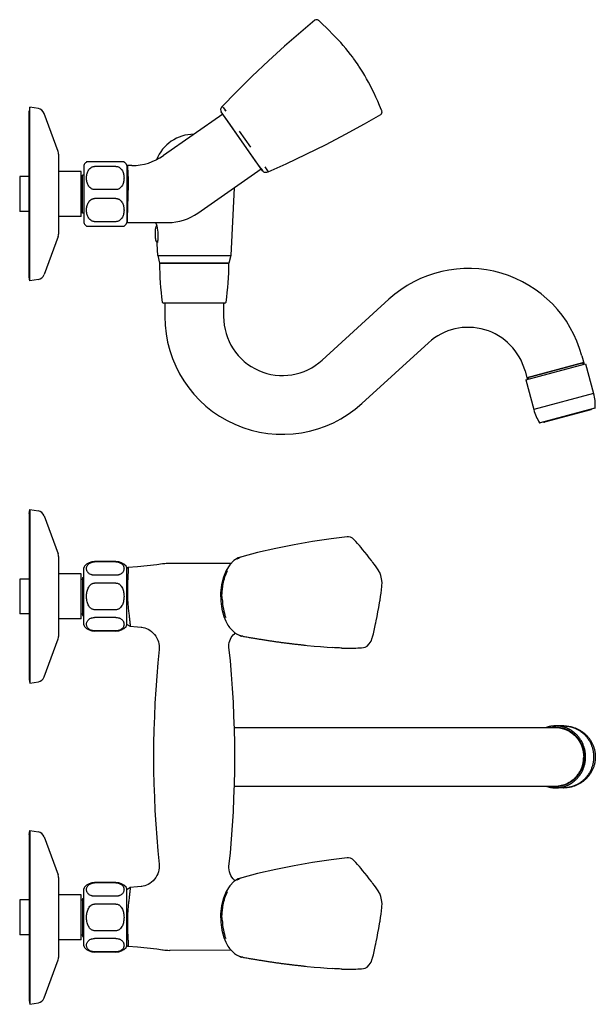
# Model space of a CAD drawing. Header units: millimetres. Extents: x -27 to 444, y -6 to 362.
# Tile 5 of 5: x 228 to 444, y -6 to 362. Entities that reach past the tile are written whole.
import ezdxf

# ---------------------------------------------------------------- set-up
doc = ezdxf.new("R2010")
doc.units = ezdxf.units.MM
doc.header["$LTSCALE"] = 23.1
doc.layers.get('0').update_dxf_attribs({"linetype": 'CONTINUOUS'})
doc.layers.add('ACHSEN', color=7, linetype='CONTINUOUS')

msp = doc.modelspace()

# ---------------------------------------------------------------- linework, layer by layer
at = {"color": 7, "linetype": 'CONTINUOUS'}
for p, q in [((352.91, 347.55), (352.9, 347.55)), ((355.21, 344.26), (355.21, 344.26)), ((304.13, 329.22), (304.08, 329.21)), ((304.08, 329.21), (304.08, 329.21)), ((304.13, 329.21), (304.53, 328.64)), ((304.53, 328.64), (305.15, 327.77)), ((305.07, 327.87), (305.14, 327.77)), ((305.14, 327.77), (305.42, 327.37)), ((305.15, 327.77), (305.42, 327.37)), ((363.67, 327.77), (363.67, 327.77)), ((363.73, 327.63), (363.67, 327.77)), ((304.32, 326.34), (282.13, 310.8)), ((319.23, 305.04), (303.76, 327.13)), ((306.18, 323.68), (305.55, 324.57)), ((316.47, 308.99), (306.18, 323.68)), ((314.8, 313.98), (310.63, 319.94)), ((242.89, 311.37), (242.89, 281.48)), ((252.39, 307.07), (252.39, 285.78)), ((267.39, 308.42), (253.39, 308.42)), ((264.39, 306.75), (256.39, 306.75)), ((268.39, 307.07), (268.39, 285.78)), ((270.31, 307.07), (268.69, 307.07)), ((294.99, 289.28), (318.66, 305.86)), ((318.77, 305.7), (316.47, 308.99)), ((318.65, 305.85), (319.11, 305.21)), ((319.2, 305.08), (318.77, 305.7)), ((320.01, 306.54), (321.3, 304.7)), ((228.39, 302.92), (228.39, 289.92)), ((319.11, 305.21), (319.2, 305.08)), ((308.58, 298.8), (307.27, 273.39)), ((264.39, 298.09), (256.39, 298.09)), ((264.39, 294.75), (256.39, 294.75)), ((253.39, 284.42), (267.39, 284.42)), ((264.39, 286.09), (256.39, 286.09)), ((268.69, 285.77), (283.86, 285.77)), ((279.99, 273.39), (280.63, 270.59)), ((279.99, 273.39), (307.27, 273.39)), ((307.27, 273.39), (306.63, 270.59)), ((280.63, 270.59), (306.63, 270.59)), ((305.06, 255.59), (282.2, 255.59)), ((282.63, 255.59), (282.63, 250.59)), ((304.63, 255.59), (304.63, 250.59)), ((341.45, 234.34), (366.43, 257.11)), ((356.27, 218.08), (381.25, 240.85)), ((438.57, 235.99), (439.41, 232.87)), ((417.61, 227.02), (439.97, 233.01)), ((439.25, 233.44), (418.01, 227.74)), ((439.97, 233.01), (442.97, 221.83)), ((417.32, 230.29), (418.16, 227.16)), ((417.61, 227.02), (420.61, 215.83)), ((442.97, 221.83), (420.61, 215.83)), ((443.43, 216.34), (422.95, 210.85)), ((441.87, 215.77), (424.59, 211.13)), ((232.15, 178.51), (235.4, 177.94)), ((237.54, 176.14), (242.72, 161.91)), ((350.81, 168.27), (350.82, 168.27)), ((353.42, 167.19), (353.42, 167.19)), ((317.35, 162.37), (311.42, 160.84)), ((242.89, 160.96), (242.89, 131.07)), ((264.39, 158.91), (256.39, 158.91)), ((284.45, 158.34), (284.36, 158.34)), ((284.45, 158.34), (284.41, 158.34)), ((284.68, 158.34), (284.45, 158.34)), ((307.45, 158.32), (284.68, 158.34)), ((252.39, 135.37), (252.39, 156.66)), ((268.39, 135.37), (268.39, 156.66)), ((281.75, 158.12), (281.75, 158.12)), ((228.39, 152.51), (228.39, 139.51)), ((251.39, 154.41), (243.19, 154.41)), ((264.39, 153.91), (256.39, 153.91)), ((264.39, 151.01), (256.39, 151.01)), ((264.39, 141.01), (256.39, 141.01)), ((251.39, 137.61), (243.19, 137.61)), ((264.39, 138.12), (256.39, 138.12)), ((264.39, 133.12), (256.39, 133.12)), ((273.75, 134.49), (273.76, 134.49)), ((237.54, 115.89), (242.72, 130.11)), ((311.85, 131.09), (311.44, 131.18)), ((311.85, 131.09), (312.04, 131.06)), ((280.54, 126.18), (280.54, 126.18)), ((306.64, 126.98), (306.64, 126.98)), ((334.4, 127.86), (335.87, 127.7)), ((356.89, 126.87), (356.9, 126.87)), ((232.15, 113.51), (235.4, 114.09)), ((308.66, 97.01), (428.63, 97.01)), ((431.79, 97.59), (428.79, 97.59)), ((308.66, 75.01), (428.63, 75.01)), ((431.79, 74.44), (428.79, 74.44)), ((232.15, 58.51), (235.4, 57.94)), ((237.54, 56.14), (242.72, 41.91)), ((350.81, 48.27), (350.82, 48.27)), ((280.54, 45.85), (280.54, 45.85)), ((353.42, 47.19), (353.42, 47.19)), ((242.89, 40.96), (242.89, 11.07)), ((317.35, 42.37), (311.42, 40.84)), ((264.39, 38.91), (256.39, 38.91)), ((273.75, 37.54), (273.76, 37.54)), ((251.39, 34.41), (243.19, 34.41)), ((252.39, 15.37), (252.39, 36.66)), ((264.39, 33.91), (256.39, 33.91)), ((268.39, 15.37), (268.39, 36.66)), ((228.39, 32.51), (228.39, 19.51)), ((264.39, 31.01), (256.39, 31.01)), ((264.39, 21.01), (256.39, 21.01)), ((251.39, 17.61), (243.19, 17.61)), ((264.39, 18.12), (256.39, 18.12)), ((264.39, 13.12), (256.39, 13.12)), ((281.75, 13.9), (281.75, 13.9)), ((284.68, 13.68), (284.45, 13.68)), ((307.43, 13.71), (284.68, 13.68)), ((311.85, 11.09), (311.44, 11.18)), ((311.85, 11.09), (312.04, 11.06)), ((237.54, -4.11), (242.72, 10.11)), ((334.4, 7.86), (335.87, 7.7)), ((356.89, 6.87), (356.9, 6.87)), ((232.15, -6.49), (235.4, -5.91))]:
    msp.add_line(p, q, dxfattribs=at)
at = {"color": 2, "linetype": 'CONTINUOUS'}
for p, q in [((231.89, 302.92), (228.39, 302.92)), ((231.89, 289.92), (228.39, 289.92)), ((438.77, 233.32), (438.93, 232.74)), ((418.49, 227.87), (418.64, 227.29)), ((231.89, 152.51), (228.39, 152.51)), ((231.89, 139.51), (228.39, 139.51)), ((231.89, 32.51), (228.39, 32.51)), ((231.89, 19.51), (228.39, 19.51))]:
    msp.add_line(p, q, dxfattribs=at)
at = {"color": 7, "linetype": 'CONTINUOUS'}
for points in [[(338.74, 361.38), (333.48, 356.99), (327.44, 351.74), (321.4, 346.25), (315.35, 340.52), (309.31, 334.56), (304.06, 329.19)], [(339.76, 361.53), (339.45, 361.6), (339.07, 361.56), (338.74, 361.38)], [(340.18, 361.25), (340.07, 361.35), (339.94, 361.44), (339.76, 361.53)], [(352.9, 347.55), (352.09, 348.61), (351.23, 349.71), (350.29, 350.84), (349.37, 351.93), (348.41, 353.02), (347.4, 354.13), (346.35, 355.25), (345.26, 356.37), (344.13, 357.51), (342.94, 358.66), (341.7, 359.84), (340.3, 361.14)], [(355.21, 344.25), (355.04, 344.53), (354.64, 345.12), (354.18, 345.78), (353.69, 346.47), (353.22, 347.12), (352.91, 347.55)], [(363.67, 327.78), (362.93, 329.52), (362.24, 331.11), (361.55, 332.63), (360.87, 334.09), (360.18, 335.51), (359.49, 336.87), (358.8, 338.2), (358.1, 339.46), (357.4, 340.7), (356.65, 341.96), (355.92, 343.14), (355.21, 344.26)], [(304.06, 329.19), (303.8, 328.88), (303.56, 328.44), (303.48, 327.97), (303.55, 327.54), (303.74, 327.16)], [(363.36, 326.2), (363.65, 326.46), (363.82, 326.8), (363.85, 327.11), (363.83, 327.31), (363.79, 327.46), (363.73, 327.61)], [(321.32, 304.67), (328.03, 307.71), (335.53, 311.27), (342.92, 314.96), (350.19, 318.77), (357.33, 322.72), (363.36, 326.2)], [(350.81, 168.27), (344.79, 167.56), (337.85, 166.54), (330.96, 165.33), (324.13, 163.94), (317.35, 162.37)], [(353.42, 167.19), (352.8, 167.72), (352.09, 168.1), (351.35, 168.27), (350.82, 168.27)], [(356.28, 163.96), (356.06, 164.23), (355.39, 165.02), (354.74, 165.76), (354.09, 166.47), (353.42, 167.19)], [(360.22, 158.96), (359.87, 159.42), (359.07, 160.47), (358.26, 161.5), (357.44, 162.53), (356.61, 163.55), (356.28, 163.96)], [(284.36, 158.34), (283.78, 158.32), (283.2, 158.29), (282.62, 158.23), (282.04, 158.17), (281.75, 158.12)], [(311.43, 160.8), (310.13, 160.4), (308.5, 159.39), (306.95, 157.81), (305.62, 155.72), (304.57, 153.16)], [(362.7, 155.44), (362.63, 155.54), (362.14, 156.29), (361.61, 157.07), (361.02, 157.89), (360.4, 158.73), (360.22, 158.96)], [(281.75, 158.12), (279.69, 157.83), (276.08, 157.38), (272.47, 157.02), (268.85, 156.75)], [(363.8, 149.68), (363.82, 149.96), (363.85, 151.22), (363.72, 152.53), (363.43, 153.78), (363.01, 154.88), (362.69, 155.44)], [(304.57, 153.16), (303.86, 150.3), (303.51, 147.27), (303.54, 144.25), (303.94, 141.29)], [(363.02, 144.2), (363.1, 144.65), (363.32, 145.97), (363.5, 147.24), (363.66, 148.45), (363.8, 149.68)], [(361.52, 136.14), (361.66, 136.88), (361.99, 138.54), (362.3, 140.21), (362.61, 141.88), (362.9, 143.54), (363.02, 144.2)], [(303.94, 141.29), (304.71, 138.48), (305.42, 136.76)], [(269.63, 134.82), (272.47, 134.61), (273.75, 134.49)], [(273.76, 134.49), (274.02, 134.46), (274.54, 134.37), (275.12, 134.21), (275.74, 134), (276.37, 133.71), (277.01, 133.34), (277.63, 132.89), (278.23, 132.36), (278.77, 131.77), (279.26, 131.12), (279.68, 130.42), (280.01, 129.7), (280.27, 128.98), (280.44, 128.27), (280.54, 127.6), (280.57, 127), (280.56, 126.48), (280.54, 126.18)], [(360.27, 130.76), (360.31, 130.92), (360.61, 132.04), (360.9, 133.22), (361.17, 134.47), (361.44, 135.77), (361.52, 136.14)], [(306.64, 126.98), (306.61, 127.38), (306.63, 128.08), (306.73, 128.76), (306.91, 129.41), (307.15, 130.04), (307.47, 130.63), (307.83, 131.17), (308.25, 131.65), (308.68, 132.07), (309.01, 132.32)], [(312.04, 131.06), (312.47, 130.98), (312.9, 130.9), (313.33, 130.83), (313.75, 130.76), (314.16, 130.69), (314.57, 130.62), (314.97, 130.55), (315.37, 130.48), (315.76, 130.42), (316.14, 130.35), (316.52, 130.29), (316.89, 130.23), (317.24, 130.17), (317.59, 130.12), (317.92, 130.06), (318.24, 130.01), (318.57, 129.96), (318.91, 129.9), (319.26, 129.85), (319.63, 129.79), (320, 129.73), (320.37, 129.67), (320.74, 129.62), (321.11, 129.56), (321.48, 129.5), (321.85, 129.45), (322.22, 129.39), (322.59, 129.34), (322.95, 129.29), (323.32, 129.23), (323.68, 129.18), (324.05, 129.13), (324.41, 129.08), (324.77, 129.03), (325.13, 128.98), (325.49, 128.93), (325.84, 128.88), (326.2, 128.83), (326.55, 128.79), (326.9, 128.74), (327.25, 128.69), (327.6, 128.65), (327.94, 128.61), (328.28, 128.56), (328.63, 128.52), (328.96, 128.48), (329.3, 128.44), (329.64, 128.39), (329.97, 128.35), (330.29, 128.32), (330.62, 128.28), (330.94, 128.24), (331.25, 128.2), (331.56, 128.17), (331.87, 128.13), (332.17, 128.1), (332.47, 128.06), (332.76, 128.03), (333.05, 128), (333.33, 127.97), (333.6, 127.94), (333.87, 127.91), (334.13, 127.88), (334.39, 127.86), (334.64, 127.83), (334.87, 127.8), (335.09, 127.78), (335.22, 127.77)], [(356.9, 126.87), (357.51, 127), (358.32, 127.46), (359.1, 128.25), (359.74, 129.32), (360.2, 130.5), (360.27, 130.76)], [(335.87, 127.7), (338.43, 127.45), (340.9, 127.22), (343.3, 127.03), (345.42, 126.87)], [(348.83, 126.69), (349.29, 126.67), (350.31, 126.65), (351.32, 126.65), (352.34, 126.66), (353.35, 126.68), (353.74, 126.69)], [(353.74, 126.69), (354.01, 126.7), (354.8, 126.73), (355.54, 126.77), (356.22, 126.82), (356.89, 126.87)], [(350.81, 48.27), (344.79, 47.56), (337.85, 46.54), (330.96, 45.33), (324.13, 43.94), (317.35, 42.37)], [(353.42, 47.19), (352.8, 47.72), (352.09, 48.1), (351.35, 48.27), (350.82, 48.27)], [(280.54, 45.85), (280.56, 45.55), (280.57, 45.03), (280.54, 44.43), (280.44, 43.76), (280.27, 43.06), (280.02, 42.34), (279.69, 41.62), (279.27, 40.92), (278.79, 40.27), (278.24, 39.68), (277.65, 39.15), (277.03, 38.7), (276.39, 38.33), (275.75, 38.04), (275.14, 37.82), (274.56, 37.66), (274.04, 37.57), (273.76, 37.54)], [(309.01, 39.7), (308.67, 39.97), (308.18, 40.44), (307.73, 41), (307.34, 41.62), (307.02, 42.31), (306.79, 43.03), (306.65, 43.78), (306.61, 44.56), (306.64, 45.05)], [(356.28, 43.96), (356.06, 44.23), (355.39, 45.02), (354.74, 45.76), (354.09, 46.47), (353.42, 47.19)], [(311.43, 40.8), (310.13, 40.4), (308.5, 39.39), (306.95, 37.81), (305.62, 35.72), (304.57, 33.16)], [(360.22, 38.96), (359.87, 39.42), (359.07, 40.47), (358.26, 41.5), (357.44, 42.53), (356.61, 43.55), (356.28, 43.96)], [(273.75, 37.54), (272.47, 37.42), (269.63, 37.2)], [(362.7, 35.44), (362.63, 35.54), (362.14, 36.29), (361.61, 37.07), (361.02, 37.89), (360.4, 38.73), (360.22, 38.96)], [(304.57, 33.16), (303.86, 30.3), (303.51, 27.27), (303.54, 24.25), (303.94, 21.29)], [(363.8, 29.68), (363.82, 29.96), (363.85, 31.22), (363.72, 32.53), (363.43, 33.78), (363.01, 34.88), (362.69, 35.44)], [(363.02, 24.2), (363.1, 24.65), (363.32, 25.97), (363.5, 27.24), (363.66, 28.45), (363.8, 29.68)], [(361.52, 16.14), (361.66, 16.88), (361.99, 18.54), (362.3, 20.21), (362.61, 21.88), (362.9, 23.54), (363.02, 24.2)], [(303.94, 21.29), (304.71, 18.48), (305.42, 16.76)], [(268.85, 15.27), (272.47, 15.01), (276.08, 14.65), (279.69, 14.2), (281.75, 13.9)], [(360.27, 10.76), (360.31, 10.92), (360.61, 12.04), (360.9, 13.22), (361.17, 14.47), (361.44, 15.77), (361.52, 16.14)], [(281.75, 13.9), (282.07, 13.86), (282.64, 13.79), (283.22, 13.74), (283.8, 13.7), (284.38, 13.69), (284.45, 13.68)], [(312.04, 11.06), (312.47, 10.98), (312.9, 10.9), (313.33, 10.83), (313.75, 10.76), (314.16, 10.69), (314.57, 10.62), (314.97, 10.55), (315.37, 10.48), (315.76, 10.42), (316.14, 10.35), (316.52, 10.29), (316.89, 10.23), (317.24, 10.17), (317.59, 10.12), (317.92, 10.06), (318.24, 10.01), (318.57, 9.96), (318.91, 9.9), (319.26, 9.85), (319.63, 9.79), (320, 9.73), (320.37, 9.67), (320.74, 9.62), (321.11, 9.56), (321.48, 9.5), (321.85, 9.45), (322.22, 9.39), (322.59, 9.34), (322.95, 9.29), (323.32, 9.23), (323.68, 9.18), (324.05, 9.13), (324.41, 9.08), (324.77, 9.03), (325.13, 8.98), (325.49, 8.93), (325.84, 8.88), (326.2, 8.83), (326.55, 8.79), (326.9, 8.74), (327.25, 8.69), (327.6, 8.65), (327.94, 8.61), (328.28, 8.56), (328.63, 8.52), (328.96, 8.48), (329.3, 8.44), (329.64, 8.39), (329.97, 8.35), (330.29, 8.32), (330.62, 8.28), (330.94, 8.24), (331.25, 8.2), (331.56, 8.17), (331.87, 8.13), (332.17, 8.1), (332.47, 8.06), (332.76, 8.03), (333.05, 8), (333.33, 7.97), (333.6, 7.94), (333.87, 7.91), (334.13, 7.88), (334.39, 7.86), (334.64, 7.83), (334.87, 7.8), (335.09, 7.78), (335.22, 7.77)], [(335.87, 7.7), (338.43, 7.45), (340.9, 7.22), (343.3, 7.03), (345.42, 6.87)], [(356.9, 6.87), (357.51, 7), (358.32, 7.46), (359.1, 8.25), (359.74, 9.32), (360.2, 10.5), (360.27, 10.76)], [(348.83, 6.69), (349.29, 6.67), (350.31, 6.65), (351.32, 6.65), (352.34, 6.66), (353.35, 6.68), (353.74, 6.69)], [(353.74, 6.69), (354.01, 6.7), (354.8, 6.73), (355.54, 6.77), (356.22, 6.82), (356.89, 6.87)]]:
    msp.add_lwpolyline(points, dxfattribs=at)
for centre, radius, start, end in [((336.92, 357.48), 4.99, 47.2109, 48.9546), ((234.91, 325.59), 2.8, 20, 80), ((293.63, 303.59), 15.19, 90.3909, 158.0965), ((240.09, 311.37), 2.8, 0, 20), ((270.31, 327.67), 20.6, 270, 305), ((253.39, 307.07), 1, 138.5904, 180), ((256.39, 304.42), 5, 126.8699, 138.5904), ((264.39, 304.42), 5, 41.4096, 53.1301), ((267.39, 307.07), 1, 0, 41.4096), ((243.19, 305.12), 0.3, 180, 270), ((243.19, 287.72), 0.3, 90, 180), ((283.86, 305.17), 19.4, 270, 305), ((253.39, 285.78), 1, 180, 221.4096), ((256.39, 288.42), 5, 221.4096, 233.1301), ((264.39, 288.42), 5, 306.8699, 318.5904), ((267.39, 285.78), 1, 318.5904, 360), ((240.09, 281.48), 2.8, 340, 360), ((400.62, 272.09), 120, 180.7162, 187.6945), ((186.64, 272.09), 120, 352.3055, 359.2838), ((234.91, 267.25), 2.8, 280, 340), ((396.07, 224.59), 44, 15.018, 132.351), ((282.2, 256.09), 0.5, 187.6945, 270), ((305.06, 256.09), 0.5, 270, 352.3055), ((326.63, 250.59), 44, 180, 312.351), ((326.63, 250.59), 22, 180, 312.351), ((396.07, 224.59), 22, 15.018, 132.351), ((426.6, 217.25), 17, 357.5791, 15.6503), ((437.07, 220.06), 17, 194.3857, 212.4569), ((441.77, 216.16), 0.4, 285.018, 336.3358), ((443.38, 216.54), 0.2, 285.018, 357.5791), ((422.9, 211.04), 0.2, 212.4569, 285.018), ((424.48, 211.52), 0.4, 233.7002, 285.018), ((234.91, 175.18), 2.8, 20, 80), ((240.09, 160.96), 2.8, 0, 20), ((312.92, 155.22), 5.81, 113.096, 114.1225), ((312.81, 155.48), 5.53, 104.6172, 113.1489), ((243.19, 154.71), 0.3, 180, 270), ((253.39, 156.66), 1, 138.5904, 180), ((267.39, 156.66), 1, 0, 41.4096), ((243.19, 137.31), 0.3, 90, 180), ((253.39, 135.37), 1, 180, 221.4096), ((267.39, 135.37), 1, 318.5904, 360), ((240.09, 131.07), 2.8, 340, 360), ((312.86, 136.57), 5.58, 246.41, 253.9226), ((312.78, 136.31), 5.31, 253.9806, 255.402), ((663.98, 86.01), 385.54, 174.02, 185.98), ((-76.72, 86.01), 385.54, 353.9008, 6.0992), ((234.91, 116.84), 2.8, 280, 340), ((428.79, 86.74), 10.34, 95.6303, 96.8591), ((428.8, 86.67), 10.42, 95.6097, 96.8339), ((428.79, 86.75), 10.34, 93.6819, 95.6303), ((428.8, 86.67), 10.41, 93.6686, 95.6097), ((428.79, 86.75), 10.33, 91.9494, 93.6818), ((428.8, 86.68), 10.41, 91.9424, 93.6685), ((428.79, 86.76), 10.33, 90.2166, 91.9493), ((428.8, 86.68), 10.4, 90.2159, 91.9424), ((428.63, 86.79), 10.23, 89.1554, 89.9999), ((428.79, 86.76), 10.33, 90, 90.2166), ((428.8, 86.68), 10.41, 90.061, 90.2158), ((428.63, 86.74), 10.27, 84.2172, 89.152), ((428.63, 86.71), 10.3, 72.7426, 84.2174), ((431.83, 85.65), 11.94, 90, 90.7502), ((428.79, 85.28), 10.34, 263.1401, 264.2435), ((428.79, 85.28), 10.34, 264.2433, 266.457), ((428.79, 85.27), 10.33, 266.457, 268.007), ((428.79, 85.27), 10.33, 268.007, 268.2284), ((428.79, 85.27), 10.33, 268.2284, 270), ((428.63, 85.28), 10.27, 270.0053, 275.7833), ((431.83, 86.38), 11.94, 269.2498, 270), ((234.91, 55.18), 2.8, 20, 80), ((240.09, 40.96), 2.8, 0, 20), ((312.92, 35.22), 5.81, 113.096, 114.1225), ((312.81, 35.48), 5.53, 104.6172, 113.1489), ((253.39, 36.66), 1, 138.5904, 180), ((267.39, 36.66), 1, 0, 41.4096), ((243.19, 34.71), 0.3, 180, 270), ((243.19, 17.31), 0.3, 90, 180), ((253.39, 15.37), 1, 180, 221.4096), ((267.39, 15.37), 1, 318.5904, 360), ((240.09, 11.07), 2.8, 340, 360), ((312.86, 16.57), 5.58, 246.41, 253.9226), ((312.78, 16.31), 5.31, 253.9806, 255.402), ((234.91, -3.16), 2.8, 280, 340)]:
    msp.add_arc(centre, radius, start, end, dxfattribs=at)
for points, knots in [([(256.39, 298.09), (256.26, 298.09), (255.99, 298.12), (255.61, 298.22), (255.26, 298.39), (254.83, 298.67), (254.39, 299.1), (254, 299.71), (253.71, 300.37), (253.52, 301.04), (253.41, 301.73), (253.38, 302.42), (253.41, 303.12), (253.52, 303.81), (253.71, 304.48), (254, 305.14), (254.39, 305.75), (254.83, 306.18), (255.26, 306.46), (255.61, 306.63), (255.99, 306.73), (256.26, 306.75), (256.39, 306.75)], [0, 0, 0, 0, 0.034313, 0.068297, 0.101707, 0.134476, 0.198105, 0.259969, 0.320704, 0.380767, 0.440458, 0.499984, 0.559509, 0.619201, 0.679266, 0.740004, 0.801871, 0.865503, 0.898281, 0.931698, 0.965687, 1, 1, 1, 1]), ([(264.39, 306.75), (264.52, 306.75), (264.79, 306.73), (265.17, 306.63), (265.53, 306.46), (265.95, 306.18), (266.39, 305.75), (266.79, 305.14), (267.07, 304.48), (267.26, 303.81), (267.37, 303.12), (267.4, 302.42), (267.37, 301.73), (267.26, 301.04), (267.07, 300.37), (266.79, 299.71), (266.39, 299.1), (265.95, 298.67), (265.53, 298.39), (265.17, 298.22), (264.79, 298.12), (264.52, 298.09), (264.39, 298.09)], [0, 0, 0, 0, 0.034313, 0.068297, 0.101707, 0.134476, 0.198105, 0.259969, 0.320704, 0.380767, 0.440458, 0.499984, 0.559508, 0.619201, 0.679266, 0.740004, 0.801871, 0.865503, 0.898281, 0.931698, 0.965687, 1, 1, 1, 1]), ([(321.32, 304.67), (321.12, 304.58), (320.74, 304.45), (320.15, 304.41), (319.61, 304.6), (319.34, 304.88), (319.23, 305.04)], [0, 0, 0, 0, 0.277571, 0.519873, 0.747439, 1, 1, 1, 1]), ([(256.39, 286.09), (256.26, 286.09), (255.99, 286.12), (255.61, 286.22), (255.26, 286.39), (254.83, 286.67), (254.39, 287.1), (254, 287.71), (253.71, 288.37), (253.52, 289.04), (253.41, 289.73), (253.38, 290.42), (253.41, 291.12), (253.52, 291.81), (253.71, 292.48), (254, 293.14), (254.39, 293.75), (254.83, 294.18), (255.26, 294.46), (255.61, 294.63), (255.99, 294.73), (256.26, 294.75), (256.39, 294.75)], [0, 0, 0, 0, 0.034314, 0.068296, 0.101704, 0.134471, 0.198104, 0.259973, 0.320712, 0.380774, 0.440462, 0.499984, 0.559507, 0.619197, 0.679261, 0.740002, 0.801875, 0.865509, 0.898283, 0.931697, 0.965684, 1, 1, 1, 1]), ([(264.39, 294.75), (264.52, 294.75), (264.79, 294.73), (265.17, 294.63), (265.53, 294.46), (265.95, 294.18), (266.39, 293.75), (266.79, 293.14), (267.07, 292.48), (267.26, 291.81), (267.37, 291.12), (267.4, 290.42), (267.37, 289.73), (267.26, 289.04), (267.07, 288.37), (266.79, 287.71), (266.39, 287.1), (265.95, 286.67), (265.53, 286.39), (265.17, 286.22), (264.79, 286.12), (264.52, 286.09), (264.39, 286.09)], [0, 0, 0, 0, 0.034313, 0.068297, 0.101707, 0.134477, 0.198105, 0.259969, 0.320704, 0.380767, 0.440458, 0.499984, 0.559509, 0.619201, 0.679267, 0.740004, 0.801871, 0.865503, 0.898281, 0.931698, 0.965687, 1, 1, 1, 1]), ([(256.39, 153.91), (256.13, 153.91), (255.74, 153.94), (255.26, 154.07), (254.85, 154.23), (254.42, 154.47), (254.01, 154.82), (253.72, 155.2), (253.53, 155.6), (253.42, 156), (253.38, 156.41), (253.42, 156.81), (253.53, 157.21), (253.72, 157.61), (254.01, 157.99), (254.42, 158.34), (254.85, 158.58), (255.26, 158.74), (255.74, 158.87), (256.13, 158.91), (256.39, 158.91)], [0, 0, 0, 0, 0.090285, 0.132405, 0.171688, 0.241728, 0.302449, 0.356573, 0.406426, 0.453779, 0.499988, 0.546197, 0.593549, 0.643403, 0.697527, 0.758249, 0.828289, 0.867579, 0.909706, 1, 1, 1, 1]), ([(264.39, 158.91), (264.65, 158.91), (265.04, 158.87), (265.52, 158.74), (265.93, 158.58), (266.36, 158.34), (266.77, 157.99), (267.06, 157.61), (267.26, 157.21), (267.37, 156.81), (267.4, 156.41), (267.37, 156), (267.26, 155.6), (267.06, 155.2), (266.77, 154.82), (266.36, 154.47), (265.93, 154.23), (265.52, 154.07), (265.04, 153.94), (264.65, 153.91), (264.39, 153.91)], [0, 0, 0, 0, 0.090286, 0.132409, 0.171694, 0.24173, 0.302445, 0.356567, 0.406421, 0.453777, 0.499988, 0.546198, 0.593553, 0.643407, 0.69753, 0.758245, 0.828282, 0.867577, 0.909708, 1, 1, 1, 1]), ([(309.5, 159.92), (309.58, 159.98), (309.91, 160.2), (310.27, 160.4), (310.54, 160.52)], [0, 0, 0, 0, 0.256421, 1, 1, 1, 1]), ([(304.13, 144.97), (303.99, 145.92), (304.02, 147.36), (304.23, 149.24), (304.5, 151.07), (305.02, 153.25), (305.71, 154.89), (306.12, 155.65)], [0, 0, 0, 0, 0.260363, 0.390093, 0.517469, 0.764403, 1, 1, 1, 1]), ([(253.39, 146.01), (253.39, 146.28), (253.41, 146.81), (253.52, 147.61), (253.71, 148.39), (253.99, 149.14), (254.39, 149.84), (254.83, 150.35), (255.25, 150.67), (255.61, 150.86), (255.99, 150.99), (256.26, 151.01), (256.39, 151.01)], [0, 0, 0, 0, 0.124992, 0.249979, 0.374958, 0.499924, 0.624871, 0.749766, 0.81236, 0.874936, 0.937502, 1, 1, 1, 1]), ([(264.39, 151.01), (264.52, 151.01), (264.79, 150.99), (265.18, 150.86), (265.53, 150.67), (265.85, 150.43), (266.13, 150.14), (266.46, 149.72), (266.79, 149.14), (267.07, 148.39), (267.26, 147.61), (267.37, 146.81), (267.39, 146.28), (267.39, 146.01)], [0, 0, 0, 0, 0.062505, 0.125053, 0.1876, 0.25016, 0.312708, 0.375238, 0.500159, 0.625104, 0.750063, 0.875029, 1, 1, 1, 1]), ([(256.39, 141.01), (256.26, 141.01), (255.99, 141.04), (255.61, 141.16), (255.25, 141.35), (254.93, 141.6), (254.65, 141.88), (254.32, 142.3), (253.99, 142.89), (253.71, 143.64), (253.52, 144.42), (253.41, 145.21), (253.39, 145.75), (253.39, 146.01)], [0, 0, 0, 0, 0.062505, 0.125053, 0.1876, 0.250161, 0.312708, 0.375239, 0.50016, 0.625105, 0.750064, 0.875029, 1, 1, 1, 1]), ([(267.39, 146.01), (267.39, 145.75), (267.37, 145.21), (267.26, 144.42), (267.07, 143.64), (266.79, 142.89), (266.4, 142.19), (265.96, 141.68), (265.53, 141.35), (265.18, 141.16), (264.79, 141.04), (264.52, 141.01), (264.39, 141.01)], [0, 0, 0, 0, 0.124992, 0.249979, 0.374958, 0.499924, 0.624871, 0.749765, 0.812359, 0.874935, 0.937502, 1, 1, 1, 1]), ([(304.13, 144.97), (304.18, 143.77), (304.44, 141.42), (305.03, 139.14), (305.42, 138.06)], [0, 0, 0, 0, 0.512534, 1, 1, 1, 1]), ([(256.39, 133.12), (256.13, 133.12), (255.74, 133.16), (255.26, 133.29), (254.85, 133.44), (254.42, 133.68), (254.01, 134.04), (253.72, 134.42), (253.53, 134.81), (253.42, 135.22), (253.38, 135.62), (253.42, 136.03), (253.53, 136.43), (253.72, 136.82), (254.01, 137.2), (254.42, 137.56), (254.85, 137.8), (255.26, 137.95), (255.74, 138.08), (256.13, 138.12), (256.39, 138.12)], [0, 0, 0, 0, 0.090286, 0.132408, 0.171694, 0.24173, 0.302445, 0.356567, 0.406421, 0.453776, 0.499988, 0.546198, 0.593553, 0.643407, 0.697529, 0.758245, 0.828282, 0.867577, 0.909708, 1, 1, 1, 1]), ([(264.39, 138.12), (264.65, 138.12), (265.04, 138.08), (265.52, 137.95), (265.93, 137.8), (266.36, 137.56), (266.77, 137.2), (267.06, 136.82), (267.26, 136.43), (267.37, 136.03), (267.4, 135.62), (267.37, 135.22), (267.26, 134.81), (267.06, 134.42), (266.77, 134.04), (266.36, 133.68), (265.93, 133.44), (265.52, 133.29), (265.04, 133.16), (264.65, 133.12), (264.39, 133.12)], [0, 0, 0, 0, 0.090286, 0.132408, 0.171694, 0.24173, 0.302445, 0.356567, 0.406421, 0.453776, 0.499987, 0.546198, 0.593553, 0.643407, 0.697529, 0.758245, 0.828282, 0.867576, 0.909708, 1, 1, 1, 1]), ([(305.41, 136.77), (305.73, 136.09), (306.46, 134.81), (307.83, 133.17), (309.47, 131.88), (310.77, 131.36), (311.44, 131.18)], [0, 0, 0, 0, 0.266648, 0.515177, 0.752093, 1, 1, 1, 1]), ([(348.81, 126.69), (348.54, 126.7), (347.41, 126.74), (346.28, 126.81), (345.43, 126.87)], [0, 0, 0, 0, 0.241951, 1, 1, 1, 1]), ([(428.79, 97.59), (428.64, 97.59), (428.34, 97.58), (427.9, 97.56), (427.46, 97.51), (427.02, 97.45), (426.59, 97.37), (426.16, 97.27), (425.73, 97.15), (425.45, 97.06), (425.31, 97.01)], [0, 0, 0, 0, 0.124855, 0.249725, 0.374622, 0.499561, 0.624556, 0.749619, 0.874763, 1, 1, 1, 1]), ([(428.79, 74.44), (428.88, 74.44), (429.06, 74.44), (429.33, 74.45), (429.61, 74.47), (429.88, 74.49), (430.15, 74.52), (430.43, 74.56), (430.7, 74.61), (430.97, 74.66), (431.24, 74.72), (431.5, 74.78), (431.77, 74.86), (432.03, 74.94), (432.29, 75.02), (432.55, 75.11), (432.81, 75.21), (433.06, 75.32), (433.32, 75.43), (433.57, 75.55), (433.81, 75.67), (434.06, 75.8), (434.3, 75.94), (434.53, 76.08), (434.77, 76.23), (435, 76.39), (435.22, 76.55), (435.45, 76.72), (435.66, 76.89), (435.95, 77.12), (436.3, 77.43), (436.69, 77.83), (437.07, 78.24), (437.43, 78.67), (437.77, 79.12), (438.09, 79.58), (438.38, 80.06), (438.65, 80.55), (438.9, 81.06), (439.12, 81.58), (439.32, 82.11), (439.49, 82.65), (439.64, 83.2), (439.76, 83.75), (439.85, 84.31), (439.92, 84.88), (439.96, 85.45), (439.97, 86.01), (439.96, 86.58), (439.92, 87.15), (439.85, 87.71), (439.76, 88.27), (439.64, 88.83), (439.49, 89.37), (439.32, 89.91), (439.12, 90.44), (438.9, 90.96), (438.65, 91.47), (438.38, 91.97), (438.09, 92.45), (437.77, 92.91), (437.43, 93.36), (437.07, 93.79), (436.69, 94.2), (436.3, 94.59), (435.95, 94.9), (435.66, 95.14), (435.45, 95.31), (435.22, 95.48), (435, 95.64), (434.77, 95.79), (434.53, 95.94), (434.3, 96.09), (434.06, 96.22), (433.81, 96.35), (433.57, 96.48), (433.32, 96.6), (433.06, 96.71), (432.81, 96.81), (432.55, 96.91), (432.29, 97.01), (432.03, 97.09), (431.77, 97.17), (431.5, 97.24), (431.24, 97.31), (430.97, 97.37), (430.7, 97.42), (430.43, 97.46), (430.15, 97.5), (429.88, 97.53), (429.61, 97.56), (429.33, 97.58), (429.06, 97.59), (428.88, 97.59), (428.79, 97.59)], [0, 0, 0, 0, 0.007677, 0.015353, 0.023031, 0.030709, 0.038389, 0.046071, 0.053754, 0.06144, 0.069128, 0.07682, 0.084514, 0.092212, 0.099914, 0.107619, 0.115329, 0.123044, 0.130763, 0.138487, 0.146217, 0.153952, 0.161692, 0.169438, 0.17719, 0.184949, 0.192713, 0.200484, 0.208261, 0.216045, 0.23163, 0.247243, 0.262882, 0.278547, 0.294238, 0.309955, 0.325697, 0.341461, 0.357248, 0.373054, 0.38888, 0.404722, 0.420579, 0.436448, 0.452327, 0.468214, 0.484106, 0.5, 0.515894, 0.531786, 0.547673, 0.563552, 0.579421, 0.595278, 0.61112, 0.626946, 0.642752, 0.658539, 0.674304, 0.690045, 0.705762, 0.721453, 0.737118, 0.752757, 0.76837, 0.783955, 0.791739, 0.799516, 0.807287, 0.815051, 0.82281, 0.830562, 0.838308, 0.846048, 0.853783, 0.861513, 0.869237, 0.876956, 0.884671, 0.892381, 0.900086, 0.907788, 0.915486, 0.92318, 0.930872, 0.93856, 0.946246, 0.953929, 0.961611, 0.969291, 0.976969, 0.984647, 0.992323, 1, 1, 1, 1]), ([(428.79, 97.09), (428.91, 97.09), (429.16, 97.08), (429.53, 97.06), (429.9, 97.03), (430.27, 96.98), (430.63, 96.92), (431, 96.85), (431.36, 96.76), (431.6, 96.7), (431.72, 96.66)], [0, 0, 0, 0, 0.124888, 0.249787, 0.374708, 0.499661, 0.624656, 0.749705, 0.874816, 1, 1, 1, 1]), ([(431.72, 96.66), (431.79, 96.64), (431.95, 96.59), (432.17, 96.52), (432.4, 96.44), (432.7, 96.32), (433.07, 96.17), (433.43, 95.99), (433.71, 95.84), (433.93, 95.73), (434.13, 95.6), (434.41, 95.44), (434.75, 95.21), (435.14, 94.93), (435.52, 94.62), (435.88, 94.3), (436.23, 93.97), (436.57, 93.61), (436.89, 93.25), (437.19, 92.86), (437.48, 92.47), (437.75, 92.06), (438, 91.64), (438.24, 91.2), (438.45, 90.76), (438.65, 90.31), (438.82, 89.85), (438.98, 89.38), (439.11, 88.9), (439.23, 88.42), (439.32, 87.94), (439.4, 87.45), (439.45, 86.95), (439.48, 86.46), (439.49, 85.96), (439.47, 85.47), (439.44, 84.97), (439.38, 84.48), (439.31, 83.99), (439.21, 83.51), (439.09, 83.03), (438.95, 82.55), (438.79, 82.09), (438.61, 81.63), (438.41, 81.18), (438.19, 80.73), (437.95, 80.3), (437.7, 79.88), (437.43, 79.48), (437.13, 79.08), (436.83, 78.7), (436.5, 78.34), (436.16, 77.99), (435.81, 77.66), (435.44, 77.34), (435.06, 77.04), (434.67, 76.76), (434.26, 76.5), (433.84, 76.25), (433.42, 76.03), (432.98, 75.82), (432.54, 75.64), (432.08, 75.47), (431.7, 75.36), (431.39, 75.27), (431.16, 75.21), (430.93, 75.16), (430.61, 75.1), (430.22, 75.04), (429.82, 74.99), (429.5, 74.96), (429.26, 74.95), (429.03, 74.94), (428.87, 74.94), (428.79, 74.94)], [0, 0, 0, 0, 0.007687, 0.015377, 0.023071, 0.030768, 0.046175, 0.0616, 0.06932, 0.077045, 0.084776, 0.092511, 0.107998, 0.123507, 0.13904, 0.154596, 0.170176, 0.185781, 0.20141, 0.217063, 0.232739, 0.248438, 0.264159, 0.279901, 0.295663, 0.311444, 0.327242, 0.343055, 0.358882, 0.374721, 0.39057, 0.406428, 0.422291, 0.438159, 0.454029, 0.469898, 0.485765, 0.501627, 0.517483, 0.533331, 0.549168, 0.564992, 0.580802, 0.596597, 0.612374, 0.628132, 0.64387, 0.659587, 0.675281, 0.690953, 0.706601, 0.722225, 0.737824, 0.7534, 0.768952, 0.784479, 0.799984, 0.815466, 0.830927, 0.846367, 0.861788, 0.877192, 0.892579, 0.907952, 0.915634, 0.923314, 0.93099, 0.938664, 0.954005, 0.96934, 0.977006, 0.984671, 0.992336, 1, 1, 1, 1]), ([(431.68, 96.55), (432.22, 96.38), (433.29, 95.95), (434.76, 95.06), (436.07, 93.93), (437.57, 92.16), (438.89, 89.52), (439.25, 87.18), (439.25, 86.01)], [0, 0, 0, 0, 0.123125, 0.246798, 0.371121, 0.496137, 0.747252, 1, 1, 1, 1]), ([(431.72, 96.66), (431.82, 96.63), (432.02, 96.57), (432.32, 96.46), (432.62, 96.34), (432.92, 96.21), (433.21, 96.08), (433.5, 95.93), (433.78, 95.78), (434.06, 95.61), (434.33, 95.44), (434.6, 95.26), (434.87, 95.07), (435.12, 94.88), (435.38, 94.67), (435.62, 94.46), (435.86, 94.24), (436.09, 94.02), (436.32, 93.78), (436.54, 93.54), (436.75, 93.3), (436.96, 93.04), (437.16, 92.78), (437.35, 92.52), (437.53, 92.24), (437.68, 92.01), (437.79, 91.83), (437.87, 91.68), (437.94, 91.56), (437.99, 91.47), (438.04, 91.37), (438.11, 91.25), (438.2, 91.05), (438.32, 90.81), (438.45, 90.51), (438.58, 90.2), (438.69, 89.89), (438.76, 89.68), (438.8, 89.58)], [0, 0, 0, 0, 0.030834, 0.061688, 0.092563, 0.12346, 0.154381, 0.185326, 0.216297, 0.247294, 0.27832, 0.309373, 0.340456, 0.371569, 0.402711, 0.433885, 0.465089, 0.496323, 0.527589, 0.558886, 0.590213, 0.621571, 0.652958, 0.684375, 0.715821, 0.747295, 0.763043, 0.778797, 0.794558, 0.802441, 0.810325, 0.826099, 0.84188, 0.873459, 0.905062, 0.936687, 0.968334, 1, 1, 1, 1]), ([(431.79, 97.59), (431.88, 97.59), (432.06, 97.59), (432.33, 97.58), (432.61, 97.56), (432.88, 97.53), (433.15, 97.5), (433.43, 97.46), (433.7, 97.42), (433.97, 97.37), (434.24, 97.31), (434.5, 97.24), (434.77, 97.17), (435.03, 97.09), (435.29, 97.01), (435.55, 96.91), (435.81, 96.81), (436.06, 96.71), (436.32, 96.6), (436.57, 96.48), (436.81, 96.35), (437.06, 96.22), (437.3, 96.09), (437.53, 95.94), (437.77, 95.79), (438, 95.64), (438.22, 95.48), (438.45, 95.31), (438.66, 95.14), (438.95, 94.9), (439.3, 94.59), (439.69, 94.2), (440.07, 93.79), (440.43, 93.36), (440.77, 92.91), (441.09, 92.45), (441.38, 91.97), (441.65, 91.47), (441.9, 90.96), (442.12, 90.44), (442.32, 89.91), (442.49, 89.37), (442.64, 88.83), (442.76, 88.27), (442.85, 87.71), (442.92, 87.15), (442.96, 86.58), (442.97, 86.01), (442.96, 85.45), (442.92, 84.88), (442.85, 84.31), (442.76, 83.75), (442.64, 83.2), (442.49, 82.65), (442.32, 82.11), (442.12, 81.58), (441.9, 81.06), (441.65, 80.55), (441.38, 80.06), (441.09, 79.58), (440.77, 79.12), (440.43, 78.67), (440.07, 78.24), (439.69, 77.83), (439.3, 77.43), (438.95, 77.12), (438.66, 76.89), (438.45, 76.72), (438.22, 76.55), (438, 76.39), (437.77, 76.23), (437.53, 76.08), (437.3, 75.94), (437.06, 75.8), (436.81, 75.67), (436.57, 75.55), (436.32, 75.43), (436.06, 75.32), (435.81, 75.21), (435.55, 75.11), (435.29, 75.02), (435.03, 74.94), (434.77, 74.86), (434.5, 74.78), (434.24, 74.72), (433.97, 74.66), (433.7, 74.61), (433.43, 74.56), (433.15, 74.52), (432.88, 74.49), (432.61, 74.47), (432.33, 74.45), (432.06, 74.44), (431.88, 74.44), (431.79, 74.44)], [0, 0, 0, 0, 0.007677, 0.015353, 0.023031, 0.030709, 0.038389, 0.046071, 0.053754, 0.06144, 0.069128, 0.07682, 0.084514, 0.092212, 0.099914, 0.107619, 0.115329, 0.123044, 0.130763, 0.138487, 0.146217, 0.153952, 0.161692, 0.169438, 0.17719, 0.184949, 0.192713, 0.200484, 0.208261, 0.216045, 0.23163, 0.247243, 0.262882, 0.278547, 0.294238, 0.309955, 0.325697, 0.341461, 0.357248, 0.373054, 0.38888, 0.404722, 0.420579, 0.436448, 0.452327, 0.468214, 0.484106, 0.5, 0.515894, 0.531786, 0.547673, 0.563552, 0.579421, 0.595278, 0.61112, 0.626946, 0.642752, 0.658539, 0.674303, 0.690045, 0.705762, 0.721453, 0.737118, 0.752757, 0.76837, 0.783955, 0.791739, 0.799516, 0.807287, 0.815051, 0.82281, 0.830562, 0.838308, 0.846048, 0.853783, 0.861513, 0.869237, 0.876956, 0.884671, 0.892381, 0.900086, 0.907788, 0.915486, 0.92318, 0.930872, 0.93856, 0.946246, 0.953929, 0.961611, 0.969291, 0.976969, 0.984647, 0.992323, 1, 1, 1, 1]), ([(431.83, 97.59), (431.93, 97.59), (432.12, 97.59), (432.41, 97.58), (432.69, 97.56), (433.07, 97.53), (433.54, 97.47), (434.01, 97.39), (434.39, 97.31), (434.66, 97.25), (434.94, 97.18), (435.31, 97.08), (435.76, 96.93), (436.3, 96.73), (436.82, 96.5), (437.33, 96.25), (437.83, 95.97), (438.32, 95.67), (438.79, 95.35), (439.25, 95), (439.69, 94.64), (440.11, 94.25), (440.51, 93.84), (440.89, 93.41), (441.25, 92.96), (441.58, 92.5), (441.9, 92.02), (442.18, 91.52), (442.45, 91.01), (442.69, 90.49), (442.9, 89.95), (443.08, 89.41), (443.24, 88.86), (443.37, 88.3), (443.47, 87.73), (443.54, 87.16), (443.59, 86.59), (443.6, 86.01), (443.59, 85.44), (443.54, 84.87), (443.47, 84.29), (443.37, 83.73), (443.24, 83.17), (443.08, 82.62), (442.9, 82.07), (442.69, 81.54), (442.45, 81.02), (442.18, 80.51), (441.9, 80.01), (441.58, 79.53), (441.25, 79.07), (440.89, 78.62), (440.51, 78.19), (440.11, 77.78), (439.69, 77.39), (439.25, 77.02), (438.79, 76.68), (438.32, 76.35), (437.83, 76.05), (437.33, 75.78), (436.82, 75.52), (436.3, 75.3), (435.76, 75.1), (435.31, 74.95), (434.94, 74.85), (434.66, 74.78), (434.39, 74.71), (434.01, 74.63), (433.54, 74.56), (433.07, 74.5), (432.69, 74.47), (432.41, 74.45), (432.12, 74.44), (431.93, 74.44), (431.83, 74.44)], [0, 0, 0, 0, 0.00779, 0.015581, 0.023371, 0.031162, 0.046742, 0.062324, 0.070116, 0.077908, 0.0857, 0.093493, 0.10908, 0.124669, 0.14026, 0.155854, 0.171451, 0.187052, 0.202657, 0.218266, 0.233879, 0.249497, 0.265119, 0.280747, 0.296379, 0.312017, 0.32766, 0.343308, 0.35896, 0.374618, 0.39028, 0.405946, 0.421615, 0.437288, 0.452964, 0.468641, 0.48432, 0.5, 0.51568, 0.531359, 0.547036, 0.562712, 0.578385, 0.594054, 0.60972, 0.625382, 0.64104, 0.656692, 0.67234, 0.687983, 0.703621, 0.719253, 0.734881, 0.750503, 0.766121, 0.781734, 0.797343, 0.812948, 0.828549, 0.844146, 0.85974, 0.875331, 0.89092, 0.906507, 0.9143, 0.922092, 0.929884, 0.937676, 0.953258, 0.968838, 0.976629, 0.984419, 0.99221, 1, 1, 1, 1]), ([(439.25, 86.01), (439.25, 85.02), (438.99, 83.04), (438.23, 81.19), (437.73, 80.33)], [0, 0, 0, 0, 0.501204, 1, 1, 1, 1]), ([(437.73, 80.33), (437.31, 79.61), (436.29, 78.25), (434.36, 76.63), (432.11, 75.51), (430.48, 75.15), (429.66, 75.07)], [0, 0, 0, 0, 0.252746, 0.503469, 0.752361, 1, 1, 1, 1]), ([(425.31, 75.01), (425.45, 74.97), (425.73, 74.88), (426.16, 74.76), (426.59, 74.66), (427.02, 74.58), (427.46, 74.52), (427.9, 74.47), (428.34, 74.44), (428.64, 74.44), (428.79, 74.44)], [0, 0, 0, 0, 0.125237, 0.250381, 0.375444, 0.500439, 0.625378, 0.750275, 0.875145, 1, 1, 1, 1]), ([(309.5, 39.92), (309.58, 39.98), (309.91, 40.2), (310.27, 40.4), (310.54, 40.52)], [0, 0, 0, 0, 0.256421, 1, 1, 1, 1]), ([(256.39, 33.91), (256.13, 33.91), (255.74, 33.94), (255.26, 34.07), (254.85, 34.23), (254.42, 34.47), (254.01, 34.82), (253.72, 35.2), (253.53, 35.6), (253.42, 36), (253.38, 36.41), (253.42, 36.81), (253.53, 37.21), (253.72, 37.61), (254.01, 37.99), (254.42, 38.34), (254.85, 38.58), (255.26, 38.74), (255.74, 38.87), (256.13, 38.91), (256.39, 38.91)], [0, 0, 0, 0, 0.090285, 0.132405, 0.171688, 0.241728, 0.302449, 0.356573, 0.406426, 0.453779, 0.499988, 0.546197, 0.593549, 0.643403, 0.697527, 0.758249, 0.828289, 0.867579, 0.909706, 1, 1, 1, 1]), ([(264.39, 38.91), (264.65, 38.91), (265.04, 38.87), (265.52, 38.74), (265.93, 38.58), (266.36, 38.34), (266.77, 37.99), (267.06, 37.61), (267.26, 37.21), (267.37, 36.81), (267.4, 36.41), (267.37, 36), (267.26, 35.6), (267.06, 35.2), (266.77, 34.82), (266.36, 34.47), (265.93, 34.23), (265.52, 34.07), (265.04, 33.94), (264.65, 33.91), (264.39, 33.91)], [0, 0, 0, 0, 0.090286, 0.132409, 0.171694, 0.24173, 0.302445, 0.356567, 0.406421, 0.453777, 0.499988, 0.546198, 0.593553, 0.643407, 0.69753, 0.758245, 0.828282, 0.867577, 0.909708, 1, 1, 1, 1]), ([(304.13, 24.97), (303.99, 25.92), (304.02, 27.36), (304.23, 29.24), (304.5, 31.07), (305.02, 33.25), (305.71, 34.89), (306.12, 35.65)], [0, 0, 0, 0, 0.260363, 0.390093, 0.517469, 0.764403, 1, 1, 1, 1]), ([(253.39, 26.01), (253.39, 26.28), (253.41, 26.81), (253.52, 27.61), (253.71, 28.39), (253.99, 29.14), (254.39, 29.84), (254.83, 30.35), (255.25, 30.67), (255.61, 30.86), (255.99, 30.99), (256.26, 31.01), (256.39, 31.01)], [0, 0, 0, 0, 0.124992, 0.249979, 0.374958, 0.499924, 0.624871, 0.749766, 0.81236, 0.874936, 0.937502, 1, 1, 1, 1]), ([(264.39, 31.01), (264.52, 31.01), (264.79, 30.99), (265.18, 30.86), (265.53, 30.67), (265.85, 30.43), (266.13, 30.14), (266.46, 29.72), (266.79, 29.14), (267.07, 28.39), (267.26, 27.61), (267.37, 26.81), (267.39, 26.28), (267.39, 26.01)], [0, 0, 0, 0, 0.062505, 0.125053, 0.1876, 0.25016, 0.312708, 0.375238, 0.500159, 0.625104, 0.750063, 0.875029, 1, 1, 1, 1]), ([(256.39, 21.01), (256.26, 21.01), (255.99, 21.04), (255.61, 21.16), (255.25, 21.35), (254.93, 21.6), (254.65, 21.88), (254.32, 22.3), (253.99, 22.89), (253.71, 23.64), (253.52, 24.42), (253.41, 25.21), (253.39, 25.75), (253.39, 26.01)], [0, 0, 0, 0, 0.062505, 0.125053, 0.1876, 0.250161, 0.312708, 0.375239, 0.50016, 0.625105, 0.750064, 0.875029, 1, 1, 1, 1]), ([(267.39, 26.01), (267.39, 25.75), (267.37, 25.21), (267.26, 24.42), (267.07, 23.64), (266.79, 22.89), (266.4, 22.19), (265.96, 21.68), (265.53, 21.35), (265.18, 21.16), (264.79, 21.04), (264.52, 21.01), (264.39, 21.01)], [0, 0, 0, 0, 0.124992, 0.249979, 0.374958, 0.499924, 0.624871, 0.749765, 0.812359, 0.874935, 0.937502, 1, 1, 1, 1]), ([(304.13, 24.97), (304.18, 23.77), (304.44, 21.42), (305.03, 19.14), (305.42, 18.06)], [0, 0, 0, 0, 0.512534, 1, 1, 1, 1]), ([(256.39, 13.12), (256.13, 13.12), (255.74, 13.16), (255.26, 13.29), (254.85, 13.44), (254.42, 13.68), (254.01, 14.04), (253.72, 14.42), (253.53, 14.81), (253.42, 15.22), (253.38, 15.62), (253.42, 16.03), (253.53, 16.43), (253.72, 16.82), (254.01, 17.2), (254.42, 17.56), (254.85, 17.8), (255.26, 17.95), (255.74, 18.08), (256.13, 18.12), (256.39, 18.12)], [0, 0, 0, 0, 0.090286, 0.132408, 0.171694, 0.24173, 0.302445, 0.356567, 0.406421, 0.453776, 0.499988, 0.546198, 0.593553, 0.643407, 0.697529, 0.758245, 0.828282, 0.867577, 0.909708, 1, 1, 1, 1]), ([(264.39, 18.12), (264.65, 18.12), (265.04, 18.08), (265.52, 17.95), (265.93, 17.8), (266.36, 17.56), (266.77, 17.2), (267.06, 16.82), (267.26, 16.43), (267.37, 16.03), (267.4, 15.62), (267.37, 15.22), (267.26, 14.81), (267.06, 14.42), (266.77, 14.04), (266.36, 13.68), (265.93, 13.44), (265.52, 13.29), (265.04, 13.16), (264.65, 13.12), (264.39, 13.12)], [0, 0, 0, 0, 0.090286, 0.132408, 0.171694, 0.24173, 0.302445, 0.356567, 0.406421, 0.453776, 0.499987, 0.546198, 0.593553, 0.643407, 0.697529, 0.758245, 0.828282, 0.867576, 0.909708, 1, 1, 1, 1]), ([(305.41, 16.77), (305.73, 16.09), (306.46, 14.81), (307.83, 13.17), (309.47, 11.88), (310.77, 11.36), (311.44, 11.18)], [0, 0, 0, 0, 0.266648, 0.515177, 0.752093, 1, 1, 1, 1]), ([(348.81, 6.69), (348.54, 6.7), (347.41, 6.74), (346.28, 6.81), (345.43, 6.87)], [0, 0, 0, 0, 0.241951, 1, 1, 1, 1])]:
    msp.add_open_spline(points, degree=3, knots=knots, dxfattribs=at)
at = {"layer": 'ACHSEN', "color": 7, "linetype": 'CONTINUOUS'}
for p, q in [((232.15, 328.92), (231.89, 327.45)), ((232.15, 263.92), (232.15, 328.92)), ((235.4, 328.35), (232.15, 328.92)), ((231.89, 265.4), (231.89, 327.45)), ((242.72, 312.33), (237.54, 326.55)), ((268.39, 306.9), (268.69, 307.07)), ((251.39, 304.82), (243.19, 304.82)), ((251.39, 288.02), (251.39, 304.82)), ((251.89, 302.92), (251.39, 302.92)), ((251.89, 289.32), (251.89, 303.52)), ((252.39, 303.52), (251.89, 303.52)), ((251.39, 288.02), (243.19, 288.02)), ((251.89, 289.92), (251.39, 289.92)), ((252.39, 289.32), (251.89, 289.32)), ((268.39, 285.95), (268.69, 285.78)), ((279.38, 285.34), (279.35, 285.77)), ((279.38, 285.34), (279.41, 285.25)), ((242.72, 280.52), (237.54, 266.3)), ((279.13, 279.79), (279.13, 283.39)), ((279.99, 273.39), (279.76, 277.84)), ((306.63, 270.59), (280.63, 270.59)), ((232.15, 263.92), (231.89, 265.4)), ((235.4, 264.5), (232.15, 263.92)), ((418.01, 227.74), (439.25, 233.44)), ((231.89, 177.04), (232.15, 178.51)), ((231.89, 177.04), (231.89, 114.99)), ((232.15, 178.51), (232.15, 113.51)), ((264.39, 159.01), (256.39, 159.01)), ((268.84, 156.75), (268.39, 156.49)), ((268.84, 156.75), (268.85, 156.75)), ((251.39, 137.61), (251.39, 154.41)), ((251.39, 152.51), (251.89, 152.51)), ((251.89, 153.11), (251.89, 138.91)), ((251.89, 153.11), (252.39, 153.11)), ((251.39, 139.51), (251.89, 139.51)), ((251.89, 138.91), (252.39, 138.91)), ((264.39, 133.01), (256.39, 133.01)), ((269.62, 134.82), (268.39, 135.54)), ((269.63, 134.82), (269.62, 134.82)), ((231.89, 114.99), (232.15, 113.51)), ((231.89, 57.04), (232.15, 58.51)), ((231.89, 57.04), (231.89, -5.01)), ((232.15, 58.51), (232.15, -6.49)), ((264.39, 39.01), (256.39, 39.01)), ((268.39, 36.49), (269.62, 37.2)), ((269.62, 37.2), (269.63, 37.2)), ((251.39, 17.61), (251.39, 34.41)), ((251.39, 32.51), (251.89, 32.51)), ((251.89, 33.11), (251.89, 18.91)), ((251.89, 33.11), (252.39, 33.11)), ((251.39, 19.51), (251.89, 19.51)), ((251.89, 18.91), (252.39, 18.91)), ((268.39, 15.54), (268.84, 15.27)), ((268.85, 15.27), (268.84, 15.27)), ((264.39, 13.01), (256.39, 13.01)), ((231.89, -5.01), (232.15, -6.49))]:
    msp.add_line(p, q, dxfattribs=at)
msp.add_lwpolyline([(279.38, 285.34), (279.39, 285.31), (279.41, 285.24)], dxfattribs=at)
for centre, radius, start, end in [((281.13, 283.39), 2, 141.0076, 180), ((281.13, 279.79), 2, 180, 229.9765), ((264.95, 281.09), 15.16, 347.629, 349.2202), ((264.85, 281.11), 15.27, 349.2302, 349.582), ((256.39, 154.01), 5, 90, 138.5904), ((264.39, 154.01), 5, 41.4096, 90), ((256.39, 138.01), 5, 221.4096, 270), ((264.39, 138.01), 5, 270, 318.5904), ((427.97, 86), 11.28, 332.1475, 353.9184), ((427.86, 86.01), 11.39, 353.8864, 359.9984), ((256.39, 34.01), 5, 90, 138.5904), ((264.39, 34.01), 5, 41.4096, 90), ((256.39, 18.01), 5, 221.4096, 270), ((264.39, 18.01), 5, 270, 318.5904)]:
    msp.add_arc(centre, radius, start, end, dxfattribs=at)
for points, knots in [([(268.69, 307.07), (268.68, 307.07), (268.67, 307.05), (268.66, 307), (268.66, 306.93), (268.66, 306.84), (268.66, 306.73), (268.67, 306.53), (268.69, 306.22), (268.73, 305.79), (268.77, 305.27), (268.81, 304.66), (268.85, 303.97), (268.88, 303.2), (268.92, 302.05), (268.93, 300.49), (268.9, 298.5), (268.87, 297.13), (268.84, 296.43)], [0, 0, 0, 0, 0.002328, 0.006578, 0.01295, 0.021488, 0.032206, 0.045104, 0.077434, 0.118401, 0.167731, 0.225067, 0.290022, 0.362162, 0.440814, 0.614387, 0.803521, 1, 1, 1, 1]), ([(268.84, 296.43), (268.82, 295.74), (268.78, 294.39), (268.72, 292.43), (268.67, 290.88), (268.64, 289.73), (268.62, 288.97), (268.61, 288.27), (268.6, 287.65), (268.6, 287.11), (268.6, 286.66), (268.61, 286.35), (268.62, 286.14), (268.63, 286.02), (268.64, 285.92), (268.65, 285.85), (268.67, 285.81), (268.68, 285.78), (268.69, 285.78)], [0, 0, 0, 0, 0.194343, 0.380726, 0.552143, 0.630301, 0.702432, 0.767845, 0.826019, 0.876467, 0.9187, 0.952291, 0.96578, 0.977043, 0.986071, 0.992864, 0.997454, 1, 1, 1, 1]), ([(279.41, 285.25), (279.71, 284.24), (280.09, 282.49), (280.12, 280.15), (279.96, 278.88), (279.86, 278.35)], [0, 0, 0, 0, 0.451447, 0.765746, 1, 1, 1, 1]), ([(268.85, 156.75), (268.86, 156.75), (268.87, 156.73), (268.88, 156.7), (268.89, 156.63), (268.91, 156.5), (268.92, 156.26), (268.93, 155.91), (268.92, 155.45), (268.9, 154.9), (268.88, 154.27), (268.84, 153.55), (268.8, 152.77), (268.74, 151.6), (268.68, 150.03), (268.65, 148.06), (268.67, 146.7), (268.69, 146.01)], [0, 0, 0, 0, 0.001751, 0.005487, 0.011516, 0.019888, 0.043694, 0.076899, 0.119335, 0.170491, 0.229766, 0.2965, 0.369955, 0.449234, 0.621778, 0.807545, 1, 1, 1, 1]), ([(268.69, 146.01), (268.71, 145.3), (268.77, 143.9), (268.94, 141.86), (269.11, 140.24), (269.26, 139.03), (269.36, 138.21), (269.45, 137.46), (269.53, 136.79), (269.6, 136.21), (269.65, 135.73), (269.67, 135.35), (269.67, 135.1), (269.67, 134.95), (269.66, 134.89), (269.65, 134.85), (269.65, 134.83), (269.64, 134.82), (269.63, 134.82)], [0, 0, 0, 0, 0.189522, 0.373457, 0.545408, 0.624885, 0.698848, 0.766345, 0.826533, 0.878633, 0.92192, 0.955764, 0.979942, 0.988402, 0.994462, 0.996612, 0.998202, 1, 1, 1, 1]), ([(428.63, 97.01), (429.33, 97.01), (430.72, 96.87), (432.73, 96.24), (434.58, 95.21), (436.2, 93.84), (437.52, 92.16), (438.51, 90.24), (439.12, 88.17), (439.25, 86.73), (439.25, 86.01)], [0, 0, 0, 0, 0.122861, 0.246052, 0.369849, 0.494434, 0.619867, 0.746077, 0.872879, 1, 1, 1, 1]), ([(428.63, 75.01), (429.1, 75.01), (430.05, 75.08), (431.45, 75.37), (432.79, 75.86), (434.06, 76.52), (435.24, 77.36), (436.29, 78.35), (437.21, 79.47), (437.72, 80.3), (437.95, 80.73)], [0, 0, 0, 0, 0.123686, 0.247529, 0.371673, 0.496241, 0.621324, 0.746977, 0.873212, 1, 1, 1, 1]), ([(269.63, 37.2), (269.64, 37.2), (269.65, 37.19), (269.65, 37.17), (269.66, 37.14), (269.67, 37.08), (269.67, 36.93), (269.67, 36.68), (269.65, 36.3), (269.6, 35.82), (269.53, 35.24), (269.45, 34.57), (269.36, 33.82), (269.26, 33), (269.11, 31.79), (268.94, 30.16), (268.77, 28.12), (268.71, 26.72), (268.69, 26.01)], [0, 0, 0, 0, 0.001798, 0.003388, 0.005538, 0.011598, 0.020058, 0.044236, 0.07808, 0.121367, 0.173467, 0.233655, 0.301152, 0.375115, 0.454592, 0.626543, 0.810478, 1, 1, 1, 1]), ([(268.69, 26.01), (268.67, 25.32), (268.65, 23.97), (268.68, 21.99), (268.74, 20.42), (268.8, 19.26), (268.84, 18.47), (268.88, 17.76), (268.9, 17.12), (268.92, 16.58), (268.93, 16.12), (268.92, 15.76), (268.91, 15.53), (268.89, 15.39), (268.88, 15.33), (268.87, 15.29), (268.86, 15.27), (268.85, 15.27)], [0, 0, 0, 0, 0.192455, 0.378222, 0.550766, 0.630045, 0.7035, 0.770234, 0.829509, 0.880665, 0.923101, 0.956306, 0.980112, 0.988484, 0.994513, 0.998249, 1, 1, 1, 1])]:
    msp.add_open_spline(points, degree=3, knots=knots, dxfattribs=at)

doc.saveas('drawing.dxf')
